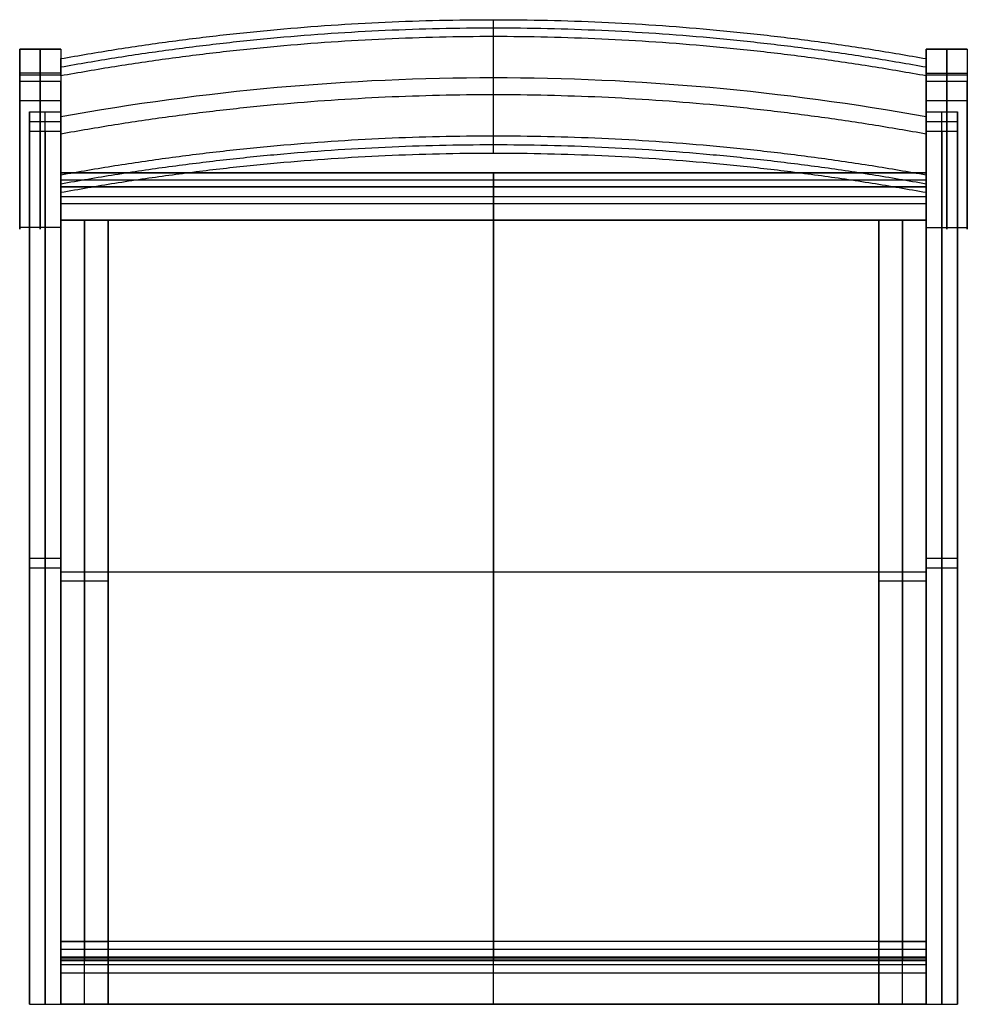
# Model space of a CAD drawing. Header units: millimetres. Extents: x -301 to 301, y -313 to 313.
import ezdxf

# ---------------------------------------------------------------- set-up
doc = ezdxf.new("R2010")
doc.units = ezdxf.units.MM
doc.layers.add('Défaut', color=7, linetype='Continuous', true_color=0x000000)

msp = doc.modelspace()

# ---------------------------------------------------------------- linework, layer by layer
at = {"layer": 'Défaut'}
for p, q in [((-275, 294.13, 346.74), (-301.15, 294.13, 346.74)), ((-301.15, 294.13, 360.12), (-301.15, 196.03, 360.12)), ((-288.08, 261.43), (-288.08, 294.13)), ((-288.08, 294.13), (-288.08, 294.13, 693.48)), ((-275, 294.13, 360.12), (-275, 196.03, 360.12)), ((301.15, 294.13, 346.74), (275, 294.13, 346.74)), ((275, 294.13, 360.12), (275, 196.03, 360.12)), ((288.08, 261.43), (288.08, 294.13)), ((288.08, 294.13), (288.08, 294.13, 693.48)), ((301.15, 294.13, 360.12), (301.15, 196.03, 360.12)), ((-301.15, 277.78), (-275, 277.78)), ((275, 277.78), (301.15, 277.78)), ((-285, -312.79, 20), (-285, 254.23, 20)), ((-285, 241.7, 55), (-285, 254.23, 20)), ((-275, 251.28, 539.63), (-275, 239.86, 539.63)), ((275, 251.28, 539.63), (275, 239.86, 539.63)), ((285, -312.79, 20), (285, 254.23, 20)), ((285, 241.7, 55), (285, 254.23, 20)), ((-275, 247.97, 37.5), (-295, 247.97, 37.5)), ((-295, 247.97, 37.5), (-295, -312.79, 37.5)), ((-275, 247.97, 37.5), (-275, -312.79, 37.5)), ((-275, 245.57, 566.43), (-275, 245.57, 512.82)), ((295, 247.97, 37.5), (275, 247.97, 37.5)), ((275, 247.97, 37.5), (275, -312.79, 37.5)), ((275, 245.57, 512.82), (275, 245.57, 566.43)), ((295, 247.97, 37.5), (295, -312.79, 37.5)), ((-285, 241.7, 55), (-285, -312.79, 55)), ((285, 241.7, 55), (285, -312.79, 55)), ((-301.15, 235.09, 544.32), (-301.15, 235.09, 73.62)), ((-275, 235.09, 73.62), (-275, 235.09, 544.32)), ((275, 235.09, 544.32), (275, 235.09, 73.62)), ((301.15, 235.09, 73.62), (301.15, 235.09, 544.32)), ((275, 215.48, 264.77), (-275, 215.48, 264.77)), ((0, 185.48, 235.37), (0, 215.48, 232.27)), ((0, 215.48, 297.27), (0, 206.58, 298.19)), ((0, 215.48, 232.27), (0, 215.48, 297.27)), ((-275, 211.03, 297.73), (275, 211.03, 297.73)), ((-275, 206.58, 295.18), (275, 206.58, 295.18)), ((275, 206.58, 295.18), (-275, 206.58, 295.18)), ((0, 206.58, 292.18), (0, 185.48, 294.36)), ((0, 206.58, 292.18), (0, 206.58, 298.19)), ((0, 206.58, 292.18), (0, 206.58, 298.19)), ((0, -282.73, 342.7), (0, 206.58, 292.18)), ((0, 206.58, 298.19), (0, -282.73, 348.73)), ((-275, 200.48, 233.82), (275, 200.48, 233.82)), ((-275, 196.03, 293.27), (275, 196.03, 293.27)), ((-275, 185.48, 264.86), (275, 185.48, 264.86)), ((-245, 185.48, 264.86), (-275, 185.48, 264.86)), ((-275, 185.48, 288.52), (-275, -272.79, 288.52)), ((-260, -272.79, 285.08), (-260, 185.48, 235.37)), ((-260, 185.48, 294.36), (-260, -272.79, 341.67)), ((-260, 185.48, 235.37), (-260, 185.48, 294.36)), ((-245, 185.48, 288.52), (-245, -272.79, 288.52)), ((0, 185.48, 235.37), (0, 185.48, 294.36)), ((275, 185.48, 264.86), (245, 185.48, 264.86)), ((245, 185.48, 288.52), (245, -272.79, 288.52)), ((260, -272.79, 285.08), (260, 185.48, 235.37)), ((260, 185.48, 294.36), (260, -272.79, 341.67)), ((260, 185.48, 235.37), (260, 185.48, 294.36)), ((275, 185.48, 288.52), (275, -272.79, 288.52)), ((-275, -9, 320.45), (-275, -67.27, 320.45)), ((275, -9, 320.45), (275, -67.27, 320.45)), ((-295, -29.28, 20), (-275, -29.28, 20)), ((-295, -29.28, 55), (-295, -29.28, 20)), ((-275, -29.28, 20), (-275, -29.28, 55)), ((275, -29.28, 20), (295, -29.28, 20)), ((275, -29.28, 55), (275, -29.28, 20)), ((295, -29.28, 20), (295, -29.28, 55)), ((-295, -35.54, 55), (-275, -35.54, 55)), ((275, -35.54, 55), (295, -35.54, 55)), ((-275, -38.08, 317.44), (275, -38.08, 317.44)), ((-275, -38.08, 323.46), (275, -38.08, 323.46)), ((-275, -38.08, 323.46), (-275, -38.08, 317.44)), ((-275, -43.65, 260.22), (-245, -43.65, 260.22)), ((-275, -43.65, 318.01), (-245, -43.65, 318.01)), ((-275, -43.65, 318.01), (-275, -43.65, 260.22)), ((-245, -43.65, 260.22), (-245, -43.65, 318.01)), ((245, -43.65, 260.22), (275, -43.65, 260.22)), ((245, -43.65, 318.01), (275, -43.65, 318.01)), ((245, -43.65, 318.01), (245, -43.65, 260.22)), ((275, -38.08, 317.44), (275, -38.08, 323.46)), ((275, -43.65, 260.22), (275, -43.65, 318.01)), ((-245, -272.79, 170.83), (-275, -272.79, 170.83)), ((-275, -272.79, 175.07), (-275, -312.79, 175.07)), ((-275, -272.79, 313.37), (-245, -272.79, 313.37)), ((-260, -272.79, 341.67), (-260, -282.73, 342.7)), ((-260, -272.79), (-260, -272.79, 341.67)), ((-260, -312.79), (-260, -272.79)), ((-260, -272.79, 285.08), (-260, -272.79, 341.67)), ((245, -272.79, 313.37), (-245, -272.79, 313.37)), ((-245, -272.79, 175.07), (-245, -312.79, 175.07)), ((0, -272.79, 341.67), (0, -282.73, 342.7)), ((0, -272.79, 285.08), (0, -272.79, 341.67)), ((0, -312.79, 285.08), (0, -272.79, 285.08)), ((275, -272.79, 170.83), (245, -272.79, 170.83)), ((245, -272.79, 175.07), (245, -312.79, 175.07)), ((245, -272.79, 313.37), (275, -272.79, 313.37)), ((260, -272.79, 341.67), (260, -282.73, 342.7)), ((260, -272.79), (260, -272.79, 341.67)), ((260, -312.79), (260, -272.79)), ((260, -272.79, 285.08), (260, -272.79, 341.67)), ((275, -272.79, 175.07), (275, -312.79, 175.07)), ((-275, -277.76, 342.18), (-245, -277.76, 342.18)), ((-245, -277.76, 342.18), (245, -277.76, 342.18)), ((245, -277.76, 342.18), (275, -277.76, 342.18)), ((-245, -282.73, 345.71), (-275, -282.73, 345.71)), ((-275, -282.73, 345.71), (275, -282.73, 345.71)), ((-275, -283.95, 348.86), (-245, -283.95, 348.86)), ((-260, -282.73, 348.73), (-260, -285.17, 348.98)), ((-260, -282.73, 342.7), (-260, -282.73, 348.73)), ((245, -282.73, 345.71), (-245, -282.73, 345.71)), ((-245, -283.95, 348.86), (245, -283.95, 348.86)), ((0, -282.73, 348.73), (0, -285.17, 348.98)), ((0, -282.73, 342.7), (0, -282.73, 348.73)), ((0, -282.73, 342.7), (0, -282.73, 348.73)), ((275, -282.73, 345.71), (245, -282.73, 345.71)), ((245, -283.95, 348.86), (275, -283.95, 348.86)), ((260, -282.73, 348.73), (260, -285.17, 348.98)), ((260, -282.73, 342.7), (260, -282.73, 348.73)), ((-245, -287.79, 349.12), (-275, -287.79, 349.12)), ((-275, -292.79), (-245, -292.79)), ((-275, -292.79, 348.62), (-275, -292.79)), ((245, -287.79, 349.12), (-245, -287.79, 349.12)), ((-245, -292.79, 285.08), (245, -292.79, 285.08)), ((-245, -292.79), (-245, -292.79, 348.62)), ((275, -287.79, 349.12), (245, -287.79, 349.12)), ((245, -292.79), (275, -292.79)), ((245, -292.79, 348.62), (245, -292.79)), ((275, -292.79), (275, -292.79, 348.62)), ((-295, -312.79, 37.5), (-275, -312.79, 37.5)), ((-285, -312.79, 20), (-285, -312.79, 55)), ((-275, -312.79, 162.06), (-245, -312.79, 162.06)), ((-260, -312.79), (-260, -312.79, 324.12)), ((-245, -312.79, 304.6), (245, -312.79, 304.6)), ((0, -312.79, 285.08), (0, -312.79, 324.12)), ((245, -312.79, 162.06), (275, -312.79, 162.06)), ((260, -312.79), (260, -312.79, 324.12)), ((275, -312.79, 37.5), (295, -312.79, 37.5)), ((285, -312.79, 20), (285, -312.79, 55))]:
    msp.add_line(p, q, dxfattribs=at)
at = {"layer": 'Défaut', "extrusion": (-1, 0, 0)}
for centre in [(287.79, 324.12, 260), (287.79, 324.12, 0), (287.79, 324.12, -260)]:
    msp.add_arc(centre, 25, 0, 96, dxfattribs=at)
at = {"layer": 'Défaut'}
for points, degree in [([(-275, 288.03, 712.1), (0, 337.54, 711.47), (275, 288.03, 712.1)], 2), ([(0, 302.03, 714.08), (0, 307.41, 712.93), (0, 312.79, 711.78)], 2), ([(275, 282.56, 713.23), (0, 332.26, 712.63), (-275, 282.56, 713.23)], 2), ([(275, 277.09, 714.36), (0, 326.97, 713.8), (-275, 277.09, 714.36)], 2), ([(0, 228.05, 366.87), (0, 252.71, 482.61), (0, 277.37, 598.34), (0, 302.03, 714.08)], 3), ([(-301.15, 261.43), (-301.15, 277.78), (-301.15, 294.13)], 2), ([(-301.15, 294.13), (-288.08, 294.13), (-275, 294.13)], 2), ([(-301.15, 294.13), (-301.15, 294.13, 346.74), (-301.15, 294.13, 693.48)], 2), ([(-301.15, 294.13, 693.48), (-288.08, 294.13, 693.48), (-275, 294.13, 693.48)], 2), ([(-275, 294.13), (-275, 277.78), (-275, 261.43)], 2), ([(-275, 294.13, 693.48), (-275, 294.13, 346.74), (-275, 294.13)], 2), ([(275, 261.43), (275, 277.78), (275, 294.13)], 2), ([(275, 294.13), (288.08, 294.13), (301.15, 294.13)], 2), ([(275, 294.13), (275, 294.13, 346.74), (275, 294.13, 693.48)], 2), ([(275, 294.13, 693.48), (288.08, 294.13, 693.48), (301.15, 294.13, 693.48)], 2), ([(301.15, 294.13), (301.15, 277.78), (301.15, 261.43)], 2), ([(301.15, 294.13, 693.48), (301.15, 294.13, 346.74), (301.15, 294.13)], 2), ([(-275, 277.09, 714.36), (-275, 280.73, 713.61), (-275, 284.38, 712.85), (-275, 288.03, 712.1)], 3), ([(275, 277.09, 714.36), (275, 280.73, 713.61), (275, 284.38, 712.85), (275, 288.03, 712.1)], 3), ([(-275, 278.89, 720.23), (-288.08, 278.89, 720.23), (-301.15, 278.89, 720.23)], 2), ([(-275, 277.09, 714.36), (-275, 252.43, 598.62), (-275, 227.77, 482.89), (-275, 203.11, 367.15)], 3), ([(275, 251.04, 538.49), (183.35, 267.54, 538.29), (0, 284.05, 538.08), (-183.35, 267.54, 538.29), (-275, 251.04, 538.49)], 3), ([(275, 278.89, 720.23), (288.08, 278.89, 720.23), (301.15, 278.89, 720.23)], 2), ([(275, 203.11, 367.15), (275, 227.77, 482.89), (275, 252.43, 598.62), (275, 277.09, 714.36)], 3), ([(-275, 273.42, 717.78), (-288.08, 273.42, 717.78), (-301.15, 273.42, 717.78)], 2), ([(-301.15, 273.42, 717.78), (-301.15, 190.01, 343.78), (-301.15, 178.6, 257.67), (-301.15, 176.05, 236.72), (-301.15, 261.43)], 3), ([(-288.08, 273.42, 717.78), (-288.08, 190.01, 343.78), (-288.08, 178.6, 257.67), (-288.08, 176.05, 236.72), (-288.08, 261.43)], 3), ([(-275, 261.43), (-275, 176.05, 236.72), (-275, 178.6, 257.67), (-275, 190.01, 343.78), (-275, 273.42, 717.78)], 3), ([(275, 273.42, 717.78), (275, 190.01, 343.78), (275, 178.6, 257.67), (275, 176.05, 236.72), (275, 261.43)], 3), ([(301.15, 273.42, 717.78), (288.08, 273.42, 717.78), (275, 273.42, 717.78)], 2), ([(288.08, 273.42, 717.78), (288.08, 190.01, 343.78), (288.08, 178.6, 257.67), (288.08, 176.05, 236.72), (288.08, 261.43)], 3), ([(301.15, 261.43), (301.15, 176.05, 236.72), (301.15, 178.6, 257.67), (301.15, 190.01, 343.78), (301.15, 273.42, 717.78)], 3), ([(275, 240.1, 540.76), (0, 289.98, 540.19), (-275, 240.1, 540.76)], 2), ([(-301.15, 261.43), (-288.08, 261.43), (-275, 261.43)], 2), ([(275, 261.43), (288.08, 261.43), (301.15, 261.43)], 2), ([(-295, -312.79, 20), (-295, -29.28, 20), (-295, 254.23, 20)], 2), ([(-295, 254.23, 20), (-285, 254.23, 20), (-275, 254.23, 20)], 2), ([(-295, 254.23, 20), (-295, 247.97, 37.5), (-295, 241.7, 55)], 2), ([(-275, 254.23, 20), (-275, -29.28, 20), (-275, -312.79, 20)], 2), ([(-275, 241.7, 55), (-275, 247.97, 37.5), (-275, 254.23, 20)], 2), ([(275, -312.79, 20), (275, -29.28, 20), (275, 254.23, 20)], 2), ([(275, 254.23, 20), (285, 254.23, 20), (295, 254.23, 20)], 2), ([(275, 254.23, 20), (275, 247.97, 37.5), (275, 241.7, 55)], 2), ([(295, 254.23, 20), (295, -29.28, 20), (295, -312.79, 20)], 2), ([(295, 241.7, 55), (295, 247.97, 37.5), (295, 254.23, 20)], 2), ([(-275, 241.7, 55), (-285, 241.7, 55), (-295, 241.7, 55)], 2), ([(-295, 241.7, 55), (-295, -35.54, 55), (-295, -312.79, 55)], 2), ([(-275, -312.79, 55), (-275, -35.54, 55), (-275, 241.7, 55)], 2), ([(275, 214.05, 364.89), (0, 263.56, 364.27), (-275, 214.05, 364.89)], 2), ([(0, 228.05, 366.87), (0, 233.42, 365.73), (0, 238.8, 364.58)], 2), ([(275, 241.7, 55), (275, -35.54, 55), (275, -312.79, 55)], 2), ([(295, 241.7, 55), (285, 241.7, 55), (275, 241.7, 55)], 2), ([(295, -312.79, 55), (295, -35.54, 55), (295, 241.7, 55)], 2), ([(-275, 208.58, 366.02), (0, 258.27, 365.43), (275, 208.58, 366.02)], 2), ([(-275, 203.11, 367.15), (0, 252.99, 366.59), (275, 203.11, 367.15)], 2), ([(-275, 185.48, 235.37), (-275, 200.48, 233.82), (-275, 215.48, 232.27)], 2), ([(-275, 215.48, 232.27), (0, 215.48, 232.27), (275, 215.48, 232.27)], 2), ([(275, 215.48, 297.27), (0, 215.48, 297.27), (-275, 215.48, 297.27)], 2), ([(-275, 215.48, 297.27), (-275, 211.03, 297.73), (-275, 206.58, 298.19)], 2), ([(-275, 215.48, 232.27), (-275, 215.48, 264.77), (-275, 215.48, 297.27)], 2), ([(-275, 214.05, 364.89), (-275, 210.4, 365.65), (-275, 206.75, 366.4), (-275, 203.11, 367.15)], 3), ([(275, 215.48, 232.27), (275, 200.48, 233.82), (275, 185.48, 235.37)], 2), ([(275, 206.58, 298.19), (275, 211.03, 297.73), (275, 215.48, 297.27)], 2), ([(275, 215.48, 297.27), (275, 215.48, 264.77), (275, 215.48, 232.27)], 2), ([(275, 203.13, 366.26), (275, 208.63, 366.26), (275, 214.13, 366.26)], 2), ([(275, 214.05, 364.89), (275, 210.4, 365.65), (275, 206.75, 366.4), (275, 203.11, 367.15)], 3), ([(275, 206.58, 292.18), (0, 206.58, 292.18), (-275, 206.58, 292.18)], 2), ([(-275, 206.58, 292.18), (-275, 196.03, 293.27), (-275, 185.48, 294.36)], 2), ([(275, 206.58, 298.19), (0, 206.58, 298.19), (-275, 206.58, 298.19)], 2), ([(-275, 206.58, 298.19), (-275, 206.58, 295.18), (-275, 206.58, 292.18)], 2), ([(275, 206.58, 292.18), (0, 206.58, 292.18), (-275, 206.58, 292.18)], 2), ([(-275, 206.58, 292.18), (-275, 206.58, 295.18), (-275, 206.58, 298.19)], 2), ([(-275, 206.58, 298.19), (0, 206.58, 298.19), (275, 206.58, 298.19)], 2), ([(-275, -282.73, 342.7), (-275, -38.08, 317.44), (-275, 206.58, 292.18)], 2), ([(-275, 206.58, 298.19), (-275, -38.08, 323.46), (-275, -282.73, 348.73)], 2), ([(275, 185.48, 294.36), (275, 196.03, 293.27), (275, 206.58, 292.18)], 2), ([(275, 206.58, 292.18), (275, 206.58, 295.18), (275, 206.58, 298.19)], 2), ([(275, 206.58, 298.19), (275, 206.58, 295.18), (275, 206.58, 292.18)], 2), ([(275, 206.58, 292.18), (275, -38.08, 317.44), (275, -282.73, 342.7)], 2), ([(275, -282.73, 348.73), (275, -38.08, 323.46), (275, 206.58, 298.19)], 2), ([(275, 185.48, 235.37), (0, 185.48, 235.37), (-275, 185.48, 235.37)], 2), ([(275, 185.48, 294.36), (0, 185.48, 294.36), (-275, 185.48, 294.36)], 2), ([(-275, 185.48, 294.36), (-275, 185.48, 264.86), (-275, 185.48, 235.37)], 2), ([(-275, 185.48, 235.37), (-260, 185.48, 235.37), (-245, 185.48, 235.37)], 2), ([(-275, -272.79, 285.08), (-275, -43.65, 260.22), (-275, 185.48, 235.37)], 2), ([(-245, 185.48, 294.36), (-260, 185.48, 294.36), (-275, 185.48, 294.36)], 2), ([(-275, 185.48, 294.36), (-275, -43.65, 318.01), (-275, -272.79, 341.67)], 2), ([(-275, 185.48, 235.37), (-275, 185.48, 264.86), (-275, 185.48, 294.36)], 2), ([(-245, 185.48, 235.37), (-245, -43.65, 260.22), (-245, -272.79, 285.08)], 2), ([(-245, -272.79, 341.67), (-245, -43.65, 318.01), (-245, 185.48, 294.36)], 2), ([(-245, 185.48, 294.36), (-245, 185.48, 264.86), (-245, 185.48, 235.37)], 2), ([(245, -272.79, 285.08), (245, -43.65, 260.22), (245, 185.48, 235.37)], 2), ([(245, 185.48, 235.37), (260, 185.48, 235.37), (275, 185.48, 235.37)], 2), ([(275, 185.48, 294.36), (260, 185.48, 294.36), (245, 185.48, 294.36)], 2), ([(245, 185.48, 294.36), (245, -43.65, 318.01), (245, -272.79, 341.67)], 2), ([(245, 185.48, 235.37), (245, 185.48, 264.86), (245, 185.48, 294.36)], 2), ([(275, 185.48, 235.37), (275, 185.48, 264.86), (275, 185.48, 294.36)], 2), ([(275, 185.48, 235.37), (275, -43.65, 260.22), (275, -272.79, 285.08)], 2), ([(275, -272.79, 341.67), (275, -43.65, 318.01), (275, 185.48, 294.36)], 2), ([(275, 185.48, 294.36), (275, 185.48, 264.86), (275, 185.48, 235.37)], 2), ([(-275, 180.82, 273.96), (-288.08, 180.82, 273.96), (-301.15, 180.82, 273.96)], 2), ([(275, 180.82, 273.96), (288.08, 180.82, 273.96), (301.15, 180.82, 273.96)], 2), ([(-245, -272.79, 341.67), (-260, -272.79, 341.67), (-275, -272.79, 341.67)], 2), ([(-275, -272.79, 341.67), (-275, -277.76, 342.18), (-275, -282.73, 342.7)], 2), ([(-245, -272.79), (-260, -272.79), (-275, -272.79)], 2), ([(-275, -272.79), (-275, -272.79, 170.83), (-275, -272.79, 341.67)], 2), ([(-275, -312.79), (-275, -292.79), (-275, -272.79)], 2), ([(-245, -272.79, 285.08), (-260, -272.79, 285.08), (-275, -272.79, 285.08)], 2), ([(-245, -272.79, 341.67), (-260, -272.79, 341.67), (-275, -272.79, 341.67)], 2), ([(-275, -272.79, 341.67), (-275, -272.79, 313.37), (-275, -272.79, 285.08)], 2), ([(245, -272.79, 341.67), (0, -272.79, 341.67), (-245, -272.79, 341.67)], 2), ([(-245, -272.79, 341.67), (-245, -277.76, 342.18), (-245, -282.73, 342.7)], 2), ([(245, -272.79, 285.08), (0, -272.79, 285.08), (-245, -272.79, 285.08)], 2), ([(-245, -272.79, 285.08), (-245, -272.79, 313.37), (-245, -272.79, 341.67)], 2), ([(-245, -312.79, 285.08), (-245, -292.79, 285.08), (-245, -272.79, 285.08)], 2), ([(-245, -282.73, 342.7), (-245, -277.76, 342.18), (-245, -272.79, 341.67)], 2), ([(-245, -272.79, 341.67), (-245, -272.79, 170.83), (-245, -272.79)], 2), ([(-245, -272.79), (-245, -292.79), (-245, -312.79)], 2), ([(-245, -272.79, 285.08), (-245, -272.79, 313.37), (-245, -272.79, 341.67)], 2), ([(245, -282.73, 342.7), (245, -277.76, 342.18), (245, -272.79, 341.67)], 2), ([(245, -272.79, 341.67), (245, -272.79, 313.37), (245, -272.79, 285.08)], 2), ([(245, -272.79, 285.08), (245, -292.79, 285.08), (245, -312.79, 285.08)], 2), ([(275, -272.79, 341.67), (260, -272.79, 341.67), (245, -272.79, 341.67)], 2), ([(245, -272.79, 341.67), (245, -277.76, 342.18), (245, -282.73, 342.7)], 2), ([(275, -272.79), (260, -272.79), (245, -272.79)], 2), ([(245, -272.79), (245, -272.79, 170.83), (245, -272.79, 341.67)], 2), ([(245, -312.79), (245, -292.79), (245, -272.79)], 2), ([(275, -272.79, 285.08), (260, -272.79, 285.08), (245, -272.79, 285.08)], 2), ([(275, -272.79, 341.67), (260, -272.79, 341.67), (245, -272.79, 341.67)], 2), ([(245, -272.79, 341.67), (245, -272.79, 313.37), (245, -272.79, 285.08)], 2), ([(275, -282.73, 342.7), (275, -277.76, 342.18), (275, -272.79, 341.67)], 2), ([(275, -272.79, 341.67), (275, -272.79, 170.83), (275, -272.79)], 2), ([(275, -272.79), (275, -292.79), (275, -312.79)], 2), ([(275, -272.79, 285.08), (275, -272.79, 313.37), (275, -272.79, 341.67)], 2), ([(-245, -282.73, 348.73), (-260, -282.73, 348.73), (-275, -282.73, 348.73)], 2), ([(-275, -282.73, 348.73), (-275, -283.95, 348.86), (-275, -285.17, 348.98)], 2), ([(-245, -282.73, 342.7), (-260, -282.73, 342.7), (-275, -282.73, 342.7)], 2), ([(-275, -282.73, 342.7), (-275, -282.73, 345.71), (-275, -282.73, 348.73)], 2), ([(275, -282.73, 342.7), (0, -282.73, 342.7), (-275, -282.73, 342.7)], 2), ([(275, -282.73, 348.73), (0, -282.73, 348.73), (-275, -282.73, 348.73)], 2), ([(-275, -282.73, 348.73), (-275, -282.73, 345.71), (-275, -282.73, 342.7)], 2), ([(-245, -285.17, 348.98), (-260, -285.17, 348.98), (-275, -285.17, 348.98)], 2), ([(245, -282.73, 348.73), (0, -282.73, 348.73), (-245, -282.73, 348.73)], 2), ([(-245, -282.73, 348.73), (-245, -283.95, 348.86), (-245, -285.17, 348.98)], 2), ([(245, -282.73, 342.7), (0, -282.73, 342.7), (-245, -282.73, 342.7)], 2), ([(-245, -282.73, 342.7), (-245, -282.73, 345.71), (-245, -282.73, 348.73)], 2), ([(-245, -285.17, 348.98), (-245, -283.95, 348.86), (-245, -282.73, 348.73)], 2), ([(-245, -282.73, 348.73), (-245, -282.73, 345.71), (-245, -282.73, 342.7)], 2), ([(245, -285.17, 348.98), (0, -285.17, 348.98), (-245, -285.17, 348.98)], 2), ([(245, -285.17, 348.98), (245, -283.95, 348.86), (245, -282.73, 348.73)], 2), ([(245, -282.73, 348.73), (245, -282.73, 345.71), (245, -282.73, 342.7)], 2), ([(275, -282.73, 348.73), (260, -282.73, 348.73), (245, -282.73, 348.73)], 2), ([(245, -282.73, 348.73), (245, -283.95, 348.86), (245, -285.17, 348.98)], 2), ([(275, -282.73, 342.7), (260, -282.73, 342.7), (245, -282.73, 342.7)], 2), ([(245, -282.73, 342.7), (245, -282.73, 345.71), (245, -282.73, 348.73)], 2), ([(275, -285.17, 348.98), (260, -285.17, 348.98), (245, -285.17, 348.98)], 2), ([(275, -285.17, 348.98), (275, -283.95, 348.86), (275, -282.73, 348.73)], 2), ([(275, -282.73, 348.73), (275, -282.73, 345.71), (275, -282.73, 342.7)], 2), ([(275, -282.73, 342.7), (275, -282.73, 345.71), (275, -282.73, 348.73)], 2), ([(-295, -312.79, 55), (-285, -312.79, 55), (-275, -312.79, 55)], 2), ([(-295, -312.79, 55), (-295, -312.79, 37.5), (-295, -312.79, 20)], 2), ([(-295, -312.79, 20), (-285, -312.79, 20), (-275, -312.79, 20)], 2), ([(-275, -312.79, 20), (-275, -312.79, 37.5), (-275, -312.79, 55)], 2), ([(-275, -312.79, 324.12), (-260, -312.79, 324.12), (-245, -312.79, 324.12)], 2), ([(-245, -312.79), (-260, -312.79), (-275, -312.79)], 2), ([(-275, -312.79, 324.12), (-275, -312.79, 162.06), (-275, -312.79)], 2), ([(-245, -312.79, 324.12), (0, -312.79, 324.12), (245, -312.79, 324.12)], 2), ([(245, -312.79, 285.08), (0, -312.79, 285.08), (-245, -312.79, 285.08)], 2), ([(-245, -312.79, 324.12), (-245, -312.79, 304.6), (-245, -312.79, 285.08)], 2), ([(-245, -312.79), (-245, -312.79, 162.06), (-245, -312.79, 324.12)], 2), ([(245, -312.79, 285.08), (245, -312.79, 304.6), (245, -312.79, 324.12)], 2), ([(245, -312.79, 324.12), (260, -312.79, 324.12), (275, -312.79, 324.12)], 2), ([(275, -312.79), (260, -312.79), (245, -312.79)], 2), ([(245, -312.79, 324.12), (245, -312.79, 162.06), (245, -312.79)], 2), ([(275, -312.79, 55), (285, -312.79, 55), (295, -312.79, 55)], 2), ([(275, -312.79, 55), (275, -312.79, 37.5), (275, -312.79, 20)], 2), ([(275, -312.79, 20), (285, -312.79, 20), (295, -312.79, 20)], 2), ([(275, -312.79), (275, -312.79, 162.06), (275, -312.79, 324.12)], 2), ([(295, -312.79, 20), (295, -312.79, 37.5), (295, -312.79, 55)], 2)]:
    msp.add_open_spline(points, degree=degree, dxfattribs=at)
for points, degree, knots in [([(0, 238.8, 364.58), (0, 251.13, 422.45), (0, 275.79, 538.18), (0, 300.46, 653.92), (0, 312.79, 711.78)], 3, [-0.000015, -0.000015, -0.000015, -0.000015, 187.889162, 375.778308, 375.778308, 375.778308, 375.778308]), ([(-301.15, 273.42, 717.78), (-301.15, 274.75, 720.23), (-301.15, 278.89, 720.23), (-301.15, 294.13, 720.23), (-301.15, 294.13, 693.48)], 2, [737.638369, 737.638369, 737.638369, 744.387248, 744.387248, 785.297206, 785.297206, 785.297206]), ([(-288.08, 294.13, 693.48), (-288.08, 294.13, 720.23), (-288.08, 278.89, 720.23), (-288.08, 274.75, 720.23), (-288.08, 273.42, 717.78)], 2, [-785.297206, -785.297206, -785.297206, -744.565037, -744.565037, -737.638369, -737.638369, -737.638369]), ([(-275, 294.13, 693.48), (-275, 294.13, 720.23), (-275, 278.89, 720.23), (-275, 274.75, 720.23), (-275, 273.42, 717.78)], 2, [-785.297206, -785.297206, -785.297206, -744.387248, -744.387248, -737.638369, -737.638369, -737.638369]), ([(275, 273.42, 717.78), (275, 274.75, 720.23), (275, 278.89, 720.23), (275, 294.13, 720.23), (275, 294.13, 693.48)], 2, [737.638369, 737.638369, 737.638369, 744.387248, 744.387248, 785.297206, 785.297206, 785.297206]), ([(288.08, 294.13, 693.48), (288.08, 294.13, 720.23), (288.08, 278.89, 720.23), (288.08, 274.75, 720.23), (288.08, 273.42, 717.78)], 2, [-785.297206, -785.297206, -785.297206, -744.565037, -744.565037, -737.638369, -737.638369, -737.638369]), ([(301.15, 294.13, 693.48), (301.15, 294.13, 720.23), (301.15, 278.89, 720.23), (301.15, 274.75, 720.23), (301.15, 273.42, 717.78)], 2, [-785.297206, -785.297206, -785.297206, -744.387248, -744.387248, -737.638369, -737.638369, -737.638369]), ([(-275, 288.03, 712.1), (-275, 275.7, 654.23), (-275, 251.04, 538.49), (-275, 226.38, 422.76), (-275, 214.05, 364.89)], 3, [0, 0, 0, 0, 177.499996, 355, 355, 355, 355]), ([(275, 288.03, 712.1), (275, 275.7, 654.23), (275, 263.37, 596.36), (275, 251.04, 538.49), (275, 238.71, 480.63), (275, 226.38, 422.76), (275, 214.05, 364.89)], 3, [-355, -355, -355, -355, -177.500015, -177.500015, -177.500015, 0, 0, 0, 0]), ([(-275, -300.29, 24.5), (-275, -302.79, 24.5), (-275, -305.29, 24.5), (-275, -305.29, 37.5), (-275, -305.29, 50.5), (-275, -302.79, 50.5), (-275, -300.29, 50.5), (-275, -300.29, 37.5), (-275, -300.29, 24.5)], 2, [0, 0, 0, 5, 5, 31, 31, 36, 36, 62, 62, 62]), ([(275, -300.29, 24.5), (275, -302.79, 24.5), (275, -305.29, 24.5), (275, -305.29, 37.5), (275, -305.29, 50.5), (275, -302.79, 50.5), (275, -300.29, 50.5), (275, -300.29, 37.5), (275, -300.29, 24.5)], 2, [0, 0, 0, 5, 5, 31, 31, 36, 36, 62, 62, 62])]:
    msp.add_open_spline(points, degree=degree, knots=knots, dxfattribs=at)
for points, weights, knots in [([(275, 275.82, 695.5), (275, 275.82, 698.5), (275, 278.82, 698.5), (275, 281.82, 698.5), (275, 281.82, 695.5), (275, 281.82, 692.5), (275, 278.82, 692.5), (275, 275.82, 692.5), (275, 275.82, 695.5)], [1, 0.707106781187, 1, 0.707106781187, 1, 0.707106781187, 1, 0.707106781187, 1], [0, 0, 0, 4.712389, 4.712389, 9.424778, 9.424778, 14.137167, 14.137167, 18.849556, 18.849556, 18.849556]), ([(275, 267.48, 657.1), (275, 267.48, 660.1), (275, 270.48, 660.1), (275, 273.48, 660.1), (275, 273.48, 657.1), (275, 273.48, 654.1), (275, 270.48, 654.1), (275, 267.48, 654.1), (275, 267.48, 657.1)], [1, 0.707106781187, 1, 0.707106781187, 1, 0.707106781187, 1, 0.707106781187, 1], [0, 0, 0, 4.712389, 4.712389, 9.424778, 9.424778, 14.137167, 14.137167, 18.849556, 18.849556, 18.849556]), ([(275, 259.29, 618.67), (275, 259.29, 621.67), (275, 262.29, 621.67), (275, 265.29, 621.67), (275, 265.29, 618.67), (275, 265.29, 615.67), (275, 262.29, 615.67), (275, 259.29, 615.67), (275, 259.29, 618.67)], [1, 0.707106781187, 1, 0.707106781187, 1, 0.707106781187, 1, 0.707106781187, 1], [0, 0, 0, 4.712389, 4.712389, 9.424778, 9.424778, 14.137167, 14.137167, 18.849556, 18.849556, 18.849556]), ([(275, 250.91, 580.28), (275, 250.91, 583.28), (275, 253.91, 583.28), (275, 256.91, 583.28), (275, 256.91, 580.28), (275, 256.91, 577.28), (275, 253.91, 577.28), (275, 250.91, 577.28), (275, 250.91, 580.28)], [1, 0.707106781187, 1, 0.707106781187, 1, 0.707106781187, 1, 0.707106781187, 1], [0, 0, 0, 4.712389, 4.712389, 9.424778, 9.424778, 14.137167, 14.137167, 18.849556, 18.849556, 18.849556]), ([(275, 242.92, 541.83), (275, 242.92, 544.83), (275, 245.92, 544.83), (275, 248.92, 544.83), (275, 248.92, 541.83), (275, 248.92, 538.83), (275, 245.92, 538.83), (275, 242.92, 538.83), (275, 242.92, 541.83)], [1, 0.707106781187, 1, 0.707106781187, 1, 0.707106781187, 1, 0.707106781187, 1], [0, 0, 0, 4.712389, 4.712389, 9.424778, 9.424778, 14.137167, 14.137167, 18.849556, 18.849556, 18.849556]), ([(275, 234.73, 503.41), (275, 234.73, 506.41), (275, 237.73, 506.41), (275, 240.73, 506.41), (275, 240.73, 503.41), (275, 240.73, 500.41), (275, 237.73, 500.41), (275, 234.73, 500.41), (275, 234.73, 503.41)], [1, 0.707106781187, 1, 0.707106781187, 1, 0.707106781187, 1, 0.707106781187, 1], [0, 0, 0, 4.712389, 4.712389, 9.424778, 9.424778, 14.137167, 14.137167, 18.849556, 18.849556, 18.849556]), ([(275, 226.54, 464.98), (275, 226.54, 467.98), (275, 229.54, 467.98), (275, 232.54, 467.98), (275, 232.54, 464.98), (275, 232.54, 461.98), (275, 229.54, 461.98), (275, 226.54, 461.98), (275, 226.54, 464.98)], [1, 0.707106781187, 1, 0.707106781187, 1, 0.707106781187, 1, 0.707106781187, 1], [0, 0, 0, 4.712389, 4.712389, 9.424778, 9.424778, 14.137167, 14.137167, 18.849556, 18.849556, 18.849556]), ([(275, 218.35, 426.56), (275, 218.35, 429.56), (275, 221.35, 429.56), (275, 224.35, 429.56), (275, 224.35, 426.56), (275, 224.35, 423.56), (275, 221.35, 423.56), (275, 218.35, 423.56), (275, 218.35, 426.56)], [1, 0.707106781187, 1, 0.707106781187, 1, 0.707106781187, 1, 0.707106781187, 1], [0, 0, 0, 4.712389, 4.712389, 9.424778, 9.424778, 14.137167, 14.137167, 18.849556, 18.849556, 18.849556]), ([(275, 209.92, 386.97), (275, 209.92, 389.97), (275, 212.92, 389.97), (275, 215.92, 389.97), (275, 215.92, 386.97), (275, 215.92, 383.97), (275, 212.92, 383.97), (275, 209.92, 383.97), (275, 209.92, 386.97)], [1, 0.707106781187, 1, 0.707106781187, 1, 0.707106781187, 1, 0.707106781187, 1], [0, 0, 0, 4.712389, 4.712389, 9.424778, 9.424778, 14.137167, 14.137167, 18.849556, 18.849556, 18.849556]), ([(275, 198.82, 260.42), (275, 198.82, 265.42), (275, 203.82, 265.42), (275, 208.82, 265.42), (275, 208.82, 260.42), (275, 208.82, 255.42), (275, 203.82, 255.42), (275, 198.82, 255.42), (275, 198.82, 260.42)], [1, 0.707106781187, 1, 0.707106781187, 1, 0.707106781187, 1, 0.707106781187, 1], [0, 0, 0, 7.853982, 7.853982, 15.707963, 15.707963, 23.561945, 23.561945, 31.415927, 31.415927, 31.415927]), ([(275, 198.82, 281.9), (275, 198.82, 286.9), (275, 203.82, 286.9), (275, 208.82, 286.9), (275, 208.82, 281.9), (275, 208.82, 276.9), (275, 203.82, 276.9), (275, 198.82, 276.9), (275, 198.82, 281.9)], [1, 0.707106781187, 1, 0.707106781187, 1, 0.707106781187, 1, 0.707106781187, 1], [0, 0, 0, 7.853982, 7.853982, 15.707963, 15.707963, 23.561945, 23.561945, 31.415927, 31.415927, 31.415927]), ([(275, 198.82, 260.42), (275, 198.82, 265.42), (275, 203.82, 265.42), (275, 208.82, 265.42), (275, 208.82, 260.42), (275, 208.82, 255.42), (275, 203.82, 255.42), (275, 198.82, 255.42), (275, 198.82, 260.42)], [1, 0.707106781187, 1, 0.707106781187, 1, 0.707106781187, 1, 0.707106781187, 1], [0, 0, 0, 7.853982, 7.853982, 15.707963, 15.707963, 23.561945, 23.561945, 31.415927, 31.415927, 31.415927]), ([(275, 198.82, 281.9), (275, 198.82, 286.9), (275, 203.82, 286.9), (275, 208.82, 286.9), (275, 208.82, 281.9), (275, 208.82, 276.9), (275, 203.82, 276.9), (275, 198.82, 276.9), (275, 198.82, 281.9)], [1, 0.707106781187, 1, 0.707106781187, 1, 0.707106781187, 1, 0.707106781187, 1], [0, 0, 0, 7.853982, 7.853982, 15.707963, 15.707963, 23.561945, 23.561945, 31.415927, 31.415927, 31.415927]), ([(-275, -285.17, 348.98), (-275, -296.24, 350.15), (-275, -304.51, 342.7), (-275, -312.79, 335.25), (-275, -312.79, 324.12)], [1, 0.913545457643, 1, 0.913545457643, 1], [0, 0, 0, 22.261434, 22.261434, 44.522869, 44.522869, 44.522869]), ([(-245, -285.17, 348.98), (-245, -296.24, 350.15), (-245, -304.51, 342.7), (-245, -312.79, 335.25), (-245, -312.79, 324.12)], [1, 0.913545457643, 1, 0.913545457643, 1], [0, 0, 0, 22.261434, 22.261434, 44.522869, 44.522869, 44.522869]), ([(-245, -312.79, 324.12), (-245, -312.79, 335.25), (-245, -304.51, 342.7), (-245, -296.24, 350.15), (-245, -285.17, 348.98)], [1, 0.913545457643, 1, 0.913545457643, 1], [0, 0, 0, 22.261434, 22.261434, 44.522869, 44.522869, 44.522869]), ([(245, -312.79, 324.12), (245, -312.79, 335.25), (245, -304.51, 342.7), (245, -296.24, 350.15), (245, -285.17, 348.98)], [1, 0.913545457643, 1, 0.913545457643, 1], [0, 0, 0, 22.261434, 22.261434, 44.522869, 44.522869, 44.522869]), ([(245, -285.17, 348.98), (245, -296.24, 350.15), (245, -304.51, 342.7), (245, -312.79, 335.25), (245, -312.79, 324.12)], [1, 0.913545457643, 1, 0.913545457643, 1], [0, 0, 0, 22.261434, 22.261434, 44.522869, 44.522869, 44.522869]), ([(275, -312.79, 324.12), (275, -312.79, 335.25), (275, -304.51, 342.7), (275, -296.24, 350.15), (275, -285.17, 348.98)], [1, 0.913545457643, 1, 0.913545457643, 1], [0, 0, 0, 22.261434, 22.261434, 44.522869, 44.522869, 44.522869])]:
    msp.add_rational_spline(points, weights, degree=2, knots=knots, dxfattribs=at)
msp.add_rational_spline([(275, -65.98, 260.42), (275, -66.02, 260.57), (275, -66.02, 260.72)], [1, 0.988415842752, 1], degree=2, dxfattribs=at)
msp.add_rational_spline([(275, -65.98, 260.42), (275, -66.02, 260.57), (275, -66.02, 260.72)], [1, 0.988415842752, 1], degree=2, dxfattribs=at)

doc.saveas('drawing.dxf')
